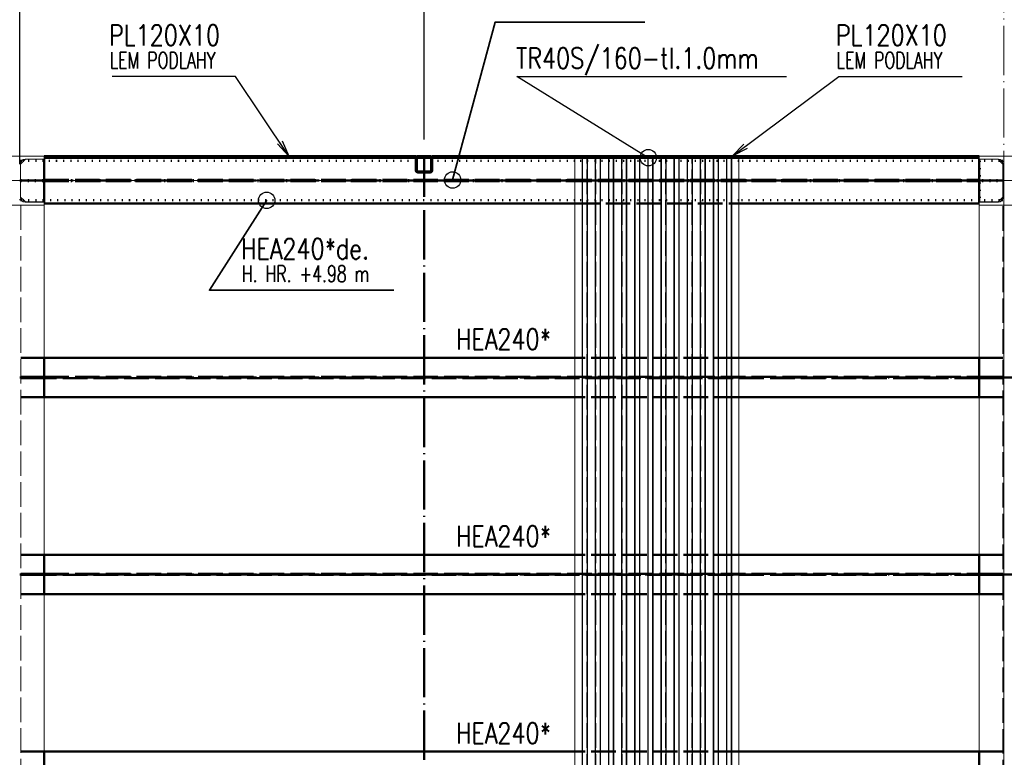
# Paper-space layout 'Layout1' of a CAD drawing. Extents: x -2 to 1380, y -36 to 422.
# Tile 42 of 79: x 455 to 575, y 236 to 326. Entities that reach past the tile are written whole.
import ezdxf

# ---------------------------------------------------------------- set-up
doc = ezdxf.new("R2010")
doc.units = 0
for name, pattern in [('ACAD_ISO02W100', [15, 12, -3]), ('ACAD_ISO04W100', [30.5, 24, -3, 0.5, -3]), ('ACAD_ISO07W100', [3.5, 0.5, -3]), ('B_CARA_09', [0.5, 0, -0.5]), ('HP_01_CER_B', [8, 5, -1, 1, -1])]:
    doc.linetypes.add(name, pattern=pattern)
doc.layers.get('0').update_dxf_attribs({"linetype": 'CONTINUOUS'})
doc.layers.get('DEFPOINTS').update_dxf_attribs({"color": 132, "linetype": 'CONTINUOUS'})
for name, color, linetype, lineweight in [('SS_1.ET-HALA_TaO-PRISTAVBA-PODLAH.NOSNIKY', 9, 'CONTINUOUS', 13), ('SS_1.ET-HALA_TaO-PRISTAVBA-SLOUP', 9, 'CONTINUOUS', 13), ('SS_1.ET-HALA_TaO-RASTR', 7, 'HP_01_CER_B', 13), ('SS_2.ET-DEMONTAZE_OK', 20, 'B_CARA_09', 50), ('SS_2.ET-HALA_TaO-PRISTAVBA-PODLAH.NOSNIKY', 172, 'CONTINUOUS', 50), ('SS_2.ET-HALA_TaO-PRISTAVBA-PODLAHA_LEM', 140, 'CONTINUOUS', 50), ('SS_2.ET-HALA_TaO-PRISTAVBA-TRAPEZ.PLECH', 153, 'CONTINUOUS', 18), ('SS_2.ET-HALA_TaO-PRISTAVBA-VNITRNI_KCE', 190, 'CONTINUOUS', 50), ('SS_KOTY', 3, 'CONTINUOUS', 25), ('SS_POPIS_PROFILU', 13, 'CONTINUOUS', 25), ('SS_POPIS_PROFILU_de.', 214, 'CONTINUOUS', 35), ('SS_POPIS_PROFILU_S355', 2, 'CONTINUOUS', 35), ('SS_SRAFY', 8, 'CONTINUOUS', 18)]:
    doc.layers.add(name, color=color, linetype=linetype, lineweight=lineweight)
doc.styles.add('ROMANS', font='romans.shx', dxfattribs={"width": 0.8})
doc.styles.add('romans.shx', font='romans.shx', dxfattribs={"height": 5})
doc.dimstyles.new('A-1_(2.5)_50AS', dxfattribs={"dimtxt": 2.5, "dimasz": 2, "dimexe": 1, "dimexo": 2, "dimgap": 0, "dimtad": 0, "dimdec": 1, "dimlfac": 50, "dimrnd": 1, "dimtxsty": 'ROMANS', "dimblk1": 'OBLIQUE', "dimblk2": 'OBLIQUE', "dimsah": 1, "dimcen": 2, "dimclrd": 256, "dimclre": 256, "dimclrt": 256, "dimadec": 1, "dimazin": 2, "dimtfac": 0.714286, "dimtdec": 1, "dimtmove": 0, "dimatfit": 3, "dimldrblk": 'OPEN', "dimfxl": 1, "dimtvp": 1.142857, "dimtfill": 1, "dimtolj": 1, "dimlwd": -1, "dimlwe": -1, "dimarcsym": 0})

# ---------------------------------------------------------------- blocks, each defined once
blk = doc.blocks.new('_Oblique')
at = {"color": 0, "linetype": 'ByBlock', "lineweight": -2}
blk.add_line((-0.5, -0.5), (0.5, 0.5), dxfattribs=at)
blk = doc.blocks.new('*D58')
at = {"layer": 'DEFPOINTS', "color": 0, "transparency": 16777216}
for p in [(455.19, 331.97), (504.49, 309.73, -4985), (455.19, 306.73, -5000.4)]:
    blk.add_point(p, dxfattribs=at)
at = {"layer": 'SS_KOTY', "transparency": 16777216}
for p, q in [((455.19, 308.73), (455.19, 332.97)), ((504.49, 311.73), (504.49, 332.97)), ((504.49, 331.97), (455.19, 331.97))]:
    blk.add_line(p, q, dxfattribs=at)
at = {"layer": 'SS_KOTY', "transparency": 16777216, "xscale": 2, "yscale": 2, "zscale": 2, "rotation": 180}
blk.add_blockref('_Oblique', (455.19, 331.97), dxfattribs=at)
at = {"layer": 'SS_KOTY', "transparency": 16777216, "xscale": 2, "yscale": 2, "zscale": 2}
blk.add_blockref('_Oblique', (504.49, 331.97), dxfattribs=at)
at = {"layer": 'SS_KOTY', "transparency": 16777216, "insert": (479.84, 334.83), "char_height": 2.5, "attachment_point": 5, "style": 'ROMANS', "bg_fill": 3, "box_fill_scale": 1.1, "bg_fill_color": 256, "bg_fill_true_color": 13158600, "bg_fill_transparency": 0}
blk.add_mtext('\\A1;2465', dxfattribs=at)
blk = doc.blocks.new('_OPEN')
at = {"color": 0, "linetype": 'ByBlock'}
for p, q in [((-1, 0.167), (0, 0)), ((0, 0), (-1, -0.167)), ((0, 0), (-1, 0))]:
    blk.add_line(p, q, dxfattribs=at)

psp = doc.layouts.get("Layout1")

# ---------------------------------------------------------------- hatches: boundary and pattern name
at = {"layer": 'SS_SRAFY'}
h = psp.add_hatch(dxfattribs=at)
h.set_pattern_fill('ANSI31', color=5, scale=0.02, style=0)
h.set_pattern_definition([(45, (-864.81247, 154.627365), (-0.0449012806, 0.0449012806), [])])
h.paths.add_polyline_path([(503.7275, 309.7274, 0.41421356), (503.4875, 309.4874), (503.4875, 307.9674, 0.41421356), (503.7275, 307.7274), (505.2475, 307.7274, 0.41421356), (505.4875, 307.9674), (505.4875, 309.4874, 0.41421356), (505.2475, 309.7274)], flags=0)
h.paths.add_polyline_path([(503.7275, 309.6074), (505.2475, 309.6074, -0.41421356), (505.3675, 309.4874), (505.3675, 307.9674, -0.41421356), (505.2475, 307.8474), (503.7275, 307.8474, -0.41421356), (503.6075, 307.9674), (503.6075, 309.4874, -0.41421356)], flags=0)

# ---------------------------------------------------------------- linework, layer by layer
at = {"layer": 'SS_1.ET-HALA_TaO-PRISTAVBA-PODLAH.NOSNIKY', "color": 9, "linetype": 'ACAD_ISO04W100', "ltscale": 0.25}
for p, q in [((575.1875, 306.7274), (690.4875, 306.7274)), ((575.1875, 154.6274), (575.1875, 306.7274))]:
    psp.add_line(p, q, dxfattribs=at)
at = {"layer": 'SS_1.ET-HALA_TaO-PRISTAVBA-PODLAH.NOSNIKY', "color": 9, "linetype": 'ACAD_ISO02W100', "ltscale": 0.25}
for p, q in [((455.3225, 303.7273), (455.3225, 165.6274)), ((575.0525, 165.6274), (575.0525, 303.7273))]:
    psp.add_line(p, q, dxfattribs=at)
at = {"layer": 'SS_1.ET-HALA_TaO-PRISTAVBA-PODLAH.NOSNIKY', "color": 5, "linetype": 'Continuous', "ltscale": 0.25}
for p, q in [((458.1875, 303.7273), (458.1875, 285.1274)), ((572.1875, 285.1274), (572.1875, 303.7273)), ((458.1875, 280.3274), (458.1875, 261.1274)), ((572.1875, 261.1274), (572.1875, 280.3274)), ((458.1875, 256.3274), (458.1875, 237.1274)), ((572.1875, 237.1274), (572.1875, 256.3274))]:
    psp.add_line(p, q, dxfattribs=at)
at = {"layer": 'SS_1.ET-HALA_TaO-PRISTAVBA-SLOUP', "color": 5, "linetype": 'Continuous', "ltscale": 0.25}
for p, q in [((578.1875, 309.7274), (572.1875, 309.7274)), ((572.1875, 309.3474), (572.1875, 309.7274)), ((572.1875, 309.3474), (574.5375, 309.3474)), ((574.4775, 309.3274), (572.2775, 309.3274)), ((572.2775, 309.3274), (572.2775, 309.1274)), ((575.0775, 308.7274), (574.4775, 309.3274)), ((575.0775, 308.8074), (575.0775, 304.6474)), ((455.2975, 304.7274), (455.8975, 304.1274)), ((458.1875, 304.1074), (455.8375, 304.1074)), ((455.8975, 304.1274), (458.0975, 304.1274)), ((458.1875, 304.1074), (458.1875, 303.7274)), ((574.5375, 304.1074), (572.1875, 304.1074)), ((572.1875, 303.7274), (572.1875, 304.1074)), ((572.2775, 304.3274), (572.2775, 304.1274)), ((572.2775, 304.1274), (574.4775, 304.1274)), ((574.4775, 304.1274), (575.0775, 304.7274)), ((452.1875, 303.7274), (458.1875, 303.7274)), ((572.1875, 303.7274), (578.1875, 303.7274))]:
    psp.add_line(p, q, dxfattribs=at)
at = {"layer": 'SS_1.ET-HALA_TaO-PRISTAVBA-SLOUP', "color": 9, "linetype": 'ACAD_ISO02W100', "ltscale": 0.25}
for p, q in [((574.6775, 309.1274), (574.4775, 309.3274)), ((575.0775, 308.7274), (574.6775, 309.1274)), ((455.2976, 304.7273), (455.6975, 304.3274)), ((455.6975, 304.3274), (455.8975, 304.1274)), ((574.4775, 304.1274), (574.6775, 304.3274)), ((574.6775, 304.3274), (575.0775, 304.7273))]:
    psp.add_line(p, q, dxfattribs=at)
at = {"layer": 'SS_1.ET-HALA_TaO-PRISTAVBA-SLOUP', "color": 5, "linetype": 'Continuous', "ltscale": 0.25, "extrusion": (-1.39528e-14, -3.3685e-14, -1)}
psp.add_arc((-574.5375, 308.8074), 0.54, 90, 180, dxfattribs=at)
at = {"layer": 'SS_1.ET-HALA_TaO-PRISTAVBA-SLOUP', "color": 5, "linetype": 'Continuous', "ltscale": 0.25, "extrusion": (6.737e-14, 2.79056e-14, -1)}
psp.add_arc((-455.8375, 304.6474), 0.54, 270, 0, dxfattribs=at)
at = {"layer": 'SS_1.ET-HALA_TaO-PRISTAVBA-SLOUP', "color": 5, "linetype": 'Continuous', "ltscale": 0.25, "extrusion": (-1.39528e-14, 3.3685e-14, -1)}
psp.add_arc((-574.5375, 304.6474), 0.54, 180, 270, dxfattribs=at)
at = {"layer": 'SS_1.ET-HALA_TaO-RASTR', "linetype": 'ACAD_ISO04W100', "ltscale": 0.25}
psp.add_line((575.1875, 90.8546), (575.1875, 328.1835), dxfattribs=at)
at = {"layer": 'SS_2.ET-DEMONTAZE_OK', "color": 1, "linetype": 'ACAD_ISO07W100', "ltscale": 0.25}
for p, q in [((542.8875, 309.1274), (522.8875, 309.1274)), ((572.2775, 309.1274), (542.8875, 309.1274)), ((574.6775, 309.1274), (572.2775, 309.1274)), ((572.2775, 309.1274), (572.2775, 304.3274)), ((574.945, 309.1274), (574.6775, 309.1274)), ((575.0775, 309.1274), (574.945, 309.1274)), ((575.0775, 309.1274), (575.0775, 308.8074)), ((455.2976, 304.3274), (455.2976, 304.6473)), ((455.4301, 304.3274), (455.2976, 304.3274)), ((455.6975, 304.3274), (455.4301, 304.3274)), ((458.0975, 304.3274), (455.6975, 304.3274)), ((522.8875, 304.3274), (458.0976, 304.3274)), ((542.8875, 304.3274), (522.8875, 304.3274)), ((572.1875, 304.3274), (542.8875, 304.3274)), ((572.2775, 304.3274), (572.1875, 304.3274)), ((574.6775, 304.3274), (572.2775, 304.3274)), ((574.945, 304.3274), (574.6775, 304.3274)), ((575.0775, 304.3274), (574.945, 304.3274)), ((575.0775, 304.6473), (575.0775, 304.3274))]:
    psp.add_line(p, q, dxfattribs=at)
at = {"layer": 'SS_2.ET-HALA_TaO-PRISTAVBA-PODLAH.NOSNIKY', "color": 1, "linetype": 'Continuous', "ltscale": 0.25}
for p, q in [((572.1875, 304.1074), (572.1875, 309.3474)), ((458.1876, 303.9274), (522.8875, 303.9274)), ((542.8875, 303.9274), (572.1875, 303.9274)), ((522.8875, 285.1274), (458.1875, 285.1274)), ((458.1875, 285.1274), (458.1875, 280.3274)), ((572.1875, 285.1274), (542.8875, 285.1274)), ((572.1875, 280.3274), (572.1875, 285.1274)), ((522.8875, 280.3274), (458.1875, 280.3274)), ((572.1875, 280.3274), (542.8875, 280.3274)), ((522.8875, 261.1274), (458.1875, 261.1274)), ((458.1875, 261.1274), (458.1875, 256.3274)), ((572.1875, 261.1274), (542.8875, 261.1274)), ((572.1875, 256.3274), (572.1875, 261.1274)), ((522.8875, 256.3274), (458.1875, 256.3274)), ((572.1875, 256.3274), (542.8875, 256.3274)), ((522.8875, 237.1274), (458.1875, 237.1274)), ((458.1875, 237.1274), (458.1875, 232.3274)), ((572.1875, 237.1274), (542.8875, 237.1274)), ((572.1875, 232.3274), (572.1875, 237.1274))]:
    psp.add_line(p, q, dxfattribs=at)
at = {"layer": 'SS_2.ET-HALA_TaO-PRISTAVBA-PODLAH.NOSNIKY', "color": 3, "linetype": 'ACAD_ISO02W100', "ltscale": 0.25}
for p, q in [((522.8875, 303.9274), (542.8875, 303.9274)), ((458.1875, 285.1274), (455.3226, 285.1274)), ((542.8875, 285.1274), (522.8875, 285.1274)), ((575.0525, 285.1274), (572.1875, 285.1274)), ((455.3226, 282.8024), (458.0875, 282.8024)), ((458.0875, 282.6524), (455.3226, 282.6524)), ((458.0875, 282.8024), (458.1582, 282.8024)), ((458.0875, 282.8024), (458.0875, 282.6524)), ((458.1582, 282.6524), (458.0875, 282.6524)), ((458.1582, 282.8024), (458.1875, 282.8024)), ((458.1875, 282.6524), (458.1582, 282.6524)), ((458.1875, 282.8024), (572.1875, 282.8024)), ((572.1875, 282.6524), (458.1875, 282.6524)), ((572.1875, 282.8024), (572.2168, 282.8024)), ((572.2168, 282.6524), (572.1875, 282.6524)), ((572.2168, 282.8024), (572.2875, 282.8024)), ((572.2875, 282.6524), (572.2168, 282.6524)), ((572.2875, 282.8024), (575.0525, 282.8024)), ((572.2875, 282.6524), (572.2875, 282.8024)), ((575.0525, 282.6524), (572.2875, 282.6524)), ((458.1875, 280.3274), (455.3226, 280.3274)), ((542.8875, 280.3274), (522.8875, 280.3274)), ((575.0525, 280.3274), (572.1875, 280.3274)), ((458.1875, 261.1274), (455.3226, 261.1274)), ((542.8875, 261.1274), (522.8875, 261.1274)), ((575.0525, 261.1274), (572.1875, 261.1274)), ((455.3226, 258.8024), (458.0875, 258.8024)), ((458.0875, 258.6524), (455.3226, 258.6524)), ((458.0875, 258.8024), (458.1582, 258.8024)), ((458.0875, 258.8024), (458.0875, 258.6524)), ((458.1582, 258.6524), (458.0875, 258.6524)), ((458.1582, 258.8024), (458.1875, 258.8024)), ((458.1875, 258.6524), (458.1582, 258.6524)), ((458.1875, 258.8024), (572.1875, 258.8024)), ((572.1875, 258.6524), (458.1875, 258.6524)), ((572.1875, 258.8024), (572.2168, 258.8024)), ((572.2168, 258.6524), (572.1875, 258.6524)), ((572.2168, 258.8024), (572.2875, 258.8024)), ((572.2875, 258.6524), (572.2168, 258.6524)), ((572.2875, 258.8024), (575.0525, 258.8024)), ((572.2875, 258.6524), (572.2875, 258.8024)), ((575.0525, 258.6524), (572.2875, 258.6524)), ((458.1875, 256.3274), (455.3226, 256.3274)), ((542.8875, 256.3274), (522.8875, 256.3274)), ((575.0525, 256.3274), (572.1875, 256.3274)), ((458.1875, 237.1274), (455.3226, 237.1274)), ((542.8875, 237.1274), (522.8875, 237.1274)), ((575.0525, 237.1274), (572.1875, 237.1274))]:
    psp.add_line(p, q, dxfattribs=at)
at = {"layer": 'SS_2.ET-HALA_TaO-PRISTAVBA-PODLAH.NOSNIKY', "color": 7, "linetype": 'ACAD_ISO04W100', "ltscale": 0.25}
for p, q in [((455.1875, 282.7274), (575.1875, 282.7274)), ((575.1875, 282.7274), (690.4875, 282.7274)), ((455.1875, 258.7274), (575.1875, 258.7274)), ((575.1875, 258.7274), (690.4875, 258.7274))]:
    psp.add_line(p, q, dxfattribs=at)
at = {"layer": 'SS_2.ET-HALA_TaO-PRISTAVBA-TRAPEZ.PLECH', "color": 5, "linetype": 'Continuous', "ltscale": 0.25}
for p, q in [((522.8875, 309.5273), (522.8875, 143.8274)), ((523.7637, 309.5273), (523.7637, 143.8274)), ((523.8287, 309.5273), (523.8287, 143.8274)), ((524.3635, 309.5273), (524.3635, 143.8274)), ((524.4114, 309.5273), (524.4114, 143.8274)), ((525.3637, 309.5273), (525.3637, 143.8274)), ((525.4115, 309.5273), (525.4115, 143.8274)), ((525.9464, 309.5273), (525.9464, 143.8274)), ((526.0114, 309.5273), (526.0114, 143.8274)), ((526.9637, 309.5273), (526.9637, 143.8274)), ((527.0287, 309.5273), (527.0287, 143.8274)), ((527.5635, 309.5273), (527.5635, 143.8274)), ((527.6114, 309.5273), (527.6114, 143.8274)), ((528.5637, 309.5273), (528.5637, 143.8274)), ((528.6115, 309.5273), (528.6115, 143.8274)), ((529.1464, 309.5273), (529.1464, 143.8274)), ((529.2114, 309.5273), (529.2114, 143.8274)), ((530.1637, 309.5273), (530.1637, 143.8274)), ((530.2287, 309.5273), (530.2287, 143.8274)), ((530.7635, 309.5273), (530.7635, 143.8274)), ((530.8114, 309.5273), (530.8114, 143.8274)), ((531.7637, 309.5273), (531.7637, 143.8274)), ((531.8115, 309.5273), (531.8115, 143.8274)), ((532.3464, 309.5273), (532.3464, 143.8274)), ((532.4114, 309.5273), (532.4114, 143.8274)), ((533.3637, 309.5273), (533.3637, 143.8274)), ((533.4287, 309.5273), (533.4287, 143.8274)), ((533.9635, 309.5273), (533.9635, 143.8274)), ((534.0114, 309.5273), (534.0114, 143.8274)), ((534.9637, 309.5273), (534.9637, 143.8274)), ((535.0115, 309.5273), (535.0115, 143.8274)), ((535.5464, 309.5273), (535.5464, 143.8274)), ((535.6114, 309.5273), (535.6114, 143.8274)), ((536.5637, 309.5273), (536.5637, 143.8274)), ((536.6287, 309.5273), (536.6287, 143.8274)), ((537.1635, 309.5273), (537.1635, 143.8274)), ((537.2114, 309.5273), (537.2114, 143.8274)), ((538.1637, 309.5273), (538.1637, 143.8274)), ((538.2115, 309.5273), (538.2115, 143.8274)), ((538.7464, 309.5273), (538.7464, 143.8274)), ((538.8114, 309.5273), (538.8114, 143.8274)), ((539.7637, 309.5273), (539.7637, 143.8274)), ((539.8287, 309.5273), (539.8287, 143.8274)), ((540.3635, 309.5273), (540.3635, 143.8274)), ((540.4114, 309.5273), (540.4114, 143.8274)), ((541.3637, 309.5273), (541.3637, 143.8274)), ((541.4115, 309.5273), (541.4115, 143.8274)), ((541.9464, 309.5273), (541.9464, 143.8274)), ((542.0114, 143.8274), (542.0114, 309.5273)), ((542.8875, 143.8274), (542.8875, 309.5273))]:
    psp.add_line(p, q, dxfattribs=at)
at = {"layer": 'SS_2.ET-HALA_TaO-PRISTAVBA-TRAPEZ.PLECH', "color": 5, "linetype": 'ACAD_ISO02W100', "ltscale": 0.25}
for p, q in [((523.8115, 143.8274), (523.8115, 309.5273)), ((524.3464, 143.8274), (524.3464, 309.5273)), ((525.4287, 143.8274), (525.4287, 309.5273)), ((525.9635, 143.8274), (525.9635, 309.5273)), ((527.0115, 143.8274), (527.0115, 309.5273)), ((527.5464, 143.8274), (527.5464, 309.5273)), ((528.6287, 143.8274), (528.6287, 309.5273)), ((529.1635, 143.8274), (529.1635, 309.5273)), ((530.2115, 143.8274), (530.2115, 309.5273)), ((530.7464, 143.8274), (530.7464, 309.5273)), ((531.8287, 143.8274), (531.8287, 309.5273)), ((532.3635, 143.8274), (532.3635, 309.5273)), ((533.4115, 143.8274), (533.4115, 309.5273)), ((533.9464, 143.8274), (533.9464, 309.5273)), ((535.0287, 143.8274), (535.0287, 309.5273)), ((535.5635, 143.8274), (535.5635, 309.5273)), ((536.6115, 143.8274), (536.6115, 309.5273)), ((537.1464, 143.8274), (537.1464, 309.5273)), ((538.2287, 143.8274), (538.2287, 309.5273)), ((538.7635, 143.8274), (538.7635, 309.5273)), ((539.8115, 143.8274), (539.8115, 309.5273)), ((540.3464, 143.8274), (540.3464, 309.5273)), ((541.4287, 143.8274), (541.4287, 309.5273)), ((541.9635, 143.8274), (541.9635, 309.5273))]:
    psp.add_line(p, q, dxfattribs=at)
at = {"layer": 'SS_2.ET-HALA_TaO-PRISTAVBA-VNITRNI_KCE', "color": 7, "linetype": 'ACAD_ISO04W100', "ltscale": 0.25}
psp.add_line((504.4875, 144.6274, -4985), (504.4875, 309.7274, -4985), dxfattribs=at)
at = {"layer": 'SS_POPIS_PROFILU', "color": 0, "linetype": 'ByBlock'}
for p, q in [((542.0802, 309.7274), (543.4846, 311.1899)), ((542.0802, 309.7274), (543.6838, 310.9226)), ((543.883, 310.6554), (542.0802, 309.7274))]:
    psp.add_line(p, q, dxfattribs=at)
at = {"layer": 'SS_POPIS_PROFILU', "color": 0, "linetype": 'ByBlock', "lineweight": -2}
psp.add_line((531.8287, 309.5273, -5000.3671), (530.1266, 310.5776, -5000.3671), dxfattribs=at)
at = {"layer": 'SS_POPIS_PROFILU', "color": 13}
for points in [[(531.8287, 309.5273), (515.8178, 319.4068), (548.6749, 319.4068)], [(542.0802, 309.7274), (555.0659, 319.4068), (570.1135, 319.4068)]]:
    psp.add_lwpolyline(points, dxfattribs=at)
at = {"layer": 'SS_POPIS_PROFILU', "color": 0, "linetype": 'ByBlock', "lineweight": -2}
psp.add_circle((531.8287, 309.5273, -5000.3671), 1, dxfattribs=at)
at = {"layer": 'SS_POPIS_PROFILU_de.', "color": 0, "linetype": 'ByBlock', "lineweight": -2}
psp.add_line((485.3018, 304.3274), (484.2264, 302.6411), dxfattribs=at)
at = {"layer": 'SS_POPIS_PROFILU_de.', "color": 214}
psp.add_lwpolyline([(485.3018, 304.3274), (478.3152, 293.3726), (500.8071, 293.3726)], dxfattribs=at)
at = {"layer": 'SS_POPIS_PROFILU_de.', "color": 0, "linetype": 'ByBlock', "lineweight": -2}
psp.add_circle((485.3018, 304.3274), 1, dxfattribs=at)
at = {"layer": 'SS_POPIS_PROFILU_S355', "color": 0, "linetype": 'ByBlock', "lineweight": -2}
psp.add_line((507.9759, 306.8074), (508.4966, 308.7384), dxfattribs=at)
at = {"layer": 'SS_POPIS_PROFILU_S355', "color": 2}
psp.add_lwpolyline([(507.9759, 306.8074), (513.1599, 326.0348), (531.4266, 326.0348)], dxfattribs=at)
at = {"layer": 'SS_POPIS_PROFILU_S355', "color": 0, "linetype": 'ByBlock', "lineweight": -2}
psp.add_circle((507.9759, 306.8074), 1, dxfattribs=at)

# ---------------------------------------------------------------- texts
at = {"layer": 'SS_POPIS_PROFILU', "color": 13, "style": 'romans.shx'}
for s, height, width, p in [('PL120X10', 2.5, 0.8, (554.6888, 323.2068)), ('TR40S/160-tl.1.0mm', 2.5, 0.8, (515.7022, 320.4068)), ('LEM PODLAHY', 2, 0.7, (554.8019, 320.4068))]:
    psp.add_text(s, height=height, dxfattribs=dict(at, width=width)).set_placement(p)
at = {"layer": 'SS_POPIS_PROFILU_de.', "color": 214, "style": 'romans.shx'}
for s, height, width, p in [('HEA240*de.', 2.5, 0.8, (482.1633, 297.1726)), ('H. HR. +4.98 m', 2, 0.7, (482.2764, 294.3726))]:
    psp.add_text(s, height=height, dxfattribs=dict(at, width=width)).set_placement(p)
at = {"layer": 'SS_POPIS_PROFILU_S355', "color": 2, "style": 'romans.shx', "width": 0.8}
for p in [(508.3768, 286.1484), (508.3768, 262.1274), (508.3768, 238.1274)]:
    psp.add_text('HEA240*', height=2.5, dxfattribs=at).set_placement(p)

# ---------------------------------------------------------------- next in the draw order: dimensions: what is measured, and where the dimension line sits
at = {"layer": 'SS_KOTY'}
dim = psp.add_linear_dim(base=(455.1875, 331.971), p1=(504.4875, 309.7274, -4985), p2=(455.1875, 306.7274, -5000.4), dimstyle='A-1_(2.5)_50AS', dxfattribs=at)
dim.commit()
dim.dimension.update_dxf_attribs({"geometry": '*D58', "text_midpoint": (479.8375, 334.8282)})

# ---------------------------------------------------------------- next in the draw order: linework, layer by layer
at = {"layer": 'SS_1.ET-HALA_TaO-PRISTAVBA-SLOUP', "color": 5, "linetype": 'Continuous', "ltscale": 0.25}
for p, q in [((458.1875, 309.7274), (452.1875, 309.7274)), ((455.8975, 309.3274), (455.2975, 308.7274)), ((455.2975, 304.6474), (455.2975, 308.8074)), ((455.8375, 309.3474), (458.1875, 309.3474)), ((458.0975, 309.3274), (455.8975, 309.3274)), ((458.0975, 304.1274), (458.0975, 309.3274)), ((458.1875, 309.7274), (458.1875, 309.3474))]:
    psp.add_line(p, q, dxfattribs=at)
at = {"layer": 'SS_1.ET-HALA_TaO-PRISTAVBA-SLOUP', "color": 9, "linetype": 'ACAD_ISO02W100', "ltscale": 0.25}
for p, q in [((455.6975, 309.1274), (455.2976, 308.7274)), ((455.8975, 309.3274), (455.6975, 309.1274))]:
    psp.add_line(p, q, dxfattribs=at)
at = {"layer": 'SS_1.ET-HALA_TaO-PRISTAVBA-SLOUP', "color": 5, "linetype": 'Continuous', "ltscale": 0.25, "extrusion": (6.737e-14, -2.79056e-14, -1)}
psp.add_arc((-455.8375, 308.8074), 0.54, 0, 90, dxfattribs=at)
at = {"layer": 'SS_1.ET-HALA_TaO-RASTR', "linetype": 'ACAD_ISO04W100', "ltscale": 0.25}
psp.add_line((70.1875, 306.7274), (825.1574, 306.7274), dxfattribs=at)
at = {"layer": 'SS_2.ET-DEMONTAZE_OK', "color": 1, "linetype": 'ACAD_ISO07W100', "ltscale": 0.25}
for p, q in [((455.4301, 309.1274), (455.2976, 309.1274)), ((455.2976, 308.8074), (455.2976, 309.1274)), ((455.6975, 309.1274), (455.4301, 309.1274)), ((458.0975, 309.1274), (455.6975, 309.1274)), ((458.1876, 309.1274), (458.0976, 309.1274)), ((503.4875, 309.1274), (458.1876, 309.1274)), ((503.6075, 309.1274), (503.4875, 309.1274)), ((505.3675, 309.1274), (503.6075, 309.1274)), ((505.4875, 309.1274), (505.3675, 309.1274)), ((522.8875, 309.1274), (505.4875, 309.1274)), ((455.2976, 306.8024), (575.0775, 306.8024)), ((455.2976, 306.6524), (575.0775, 306.6524))]:
    psp.add_line(p, q, dxfattribs=at)
at = {"layer": 'SS_2.ET-DEMONTAZE_OK', "color": 9, "linetype": 'ACAD_ISO04W100', "ltscale": 0.25}
psp.add_line((455.1875, 306.7274), (575.1875, 306.7274), dxfattribs=at)
at = {"layer": 'SS_2.ET-HALA_TaO-PRISTAVBA-PODLAH.NOSNIKY', "color": 1, "linetype": 'Continuous', "ltscale": 0.25}
for p, q in [((458.1875, 309.3474), (458.1875, 304.1074)), ((503.4875, 309.5274), (503.5041, 309.5274)), ((503.6241, 309.5274), (505.351, 309.5274)), ((505.471, 309.5274), (505.4875, 309.5274))]:
    psp.add_line(p, q, dxfattribs=at)
at = {"layer": 'SS_2.ET-HALA_TaO-PRISTAVBA-PODLAH.NOSNIKY', "color": 3, "linetype": 'ACAD_ISO02W100', "ltscale": 0.25}
for p, q in [((503.5041, 309.5274), (503.6241, 309.5274)), ((505.351, 309.5274), (505.471, 309.5274)), ((458.1876, 306.8074), (572.1875, 306.8074)), ((458.1876, 306.6474), (572.1875, 306.6474))]:
    psp.add_line(p, q, dxfattribs=at)
at = {"layer": 'SS_2.ET-HALA_TaO-PRISTAVBA-PODLAH.NOSNIKY', "color": 7, "linetype": 'ACAD_ISO04W100', "ltscale": 0.25}
psp.add_line((575.1875, 306.7274), (455.1875, 306.7274), dxfattribs=at)
at = {"layer": 'SS_2.ET-HALA_TaO-PRISTAVBA-PODLAHA_LEM', "color": 1, "linetype": 'Continuous', "ltscale": 0.25}
for p, q in [((503.4875, 309.7274), (458.1875, 309.7274)), ((458.1875, 309.5274), (503.4875, 309.5274)), ((503.4875, 309.5274), (503.4875, 309.7274)), ((572.1875, 309.7274), (505.4875, 309.7274)), ((505.4875, 309.5274), (505.4875, 309.7274)), ((505.4875, 309.5274), (572.1875, 309.5274))]:
    psp.add_line(p, q, dxfattribs=at)
at = {"layer": 'SS_2.ET-HALA_TaO-PRISTAVBA-PODLAHA_LEM', "color": 7, "linetype": 'ACAD_ISO04W100', "ltscale": 0.25}
for p, q in [((503.4875, 309.7274), (458.1875, 309.7274)), ((572.1875, 309.7274), (505.4875, 309.7274))]:
    psp.add_line(p, q, dxfattribs=at)
at = {"layer": 'SS_2.ET-HALA_TaO-PRISTAVBA-VNITRNI_KCE', "color": 1, "linetype": 'Continuous', "ltscale": 0.25}
for p, q in [((503.4875, 307.9674), (503.4875, 309.4874)), ((503.6075, 307.9674), (503.6075, 309.4874)), ((505.2475, 309.7274), (503.7275, 309.7274)), ((503.7275, 309.6074), (505.2475, 309.6074)), ((505.3675, 309.4874), (505.3675, 307.9674)), ((505.4875, 307.9674), (505.4875, 309.4874)), ((505.2475, 307.8474), (503.7275, 307.8474)), ((505.2475, 307.7274), (503.7275, 307.7274))]:
    psp.add_line(p, q, dxfattribs=at)
for centre, start, end in [((503.7275, 309.4874), 90, 180), ((505.2475, 309.4874), 0, 90), ((503.7275, 307.9674), 180, 270), ((505.2475, 307.9674), 270, 0)]:
    psp.add_arc(centre, 0.24, start, end, dxfattribs=at)
at = {"layer": 'SS_2.ET-HALA_TaO-PRISTAVBA-VNITRNI_KCE', "color": 1, "linetype": 'Continuous', "ltscale": 0.25, "extrusion": (-1.51582e-13, 6.27875e-14, -1)}
psp.add_arc((-503.7275, 309.4874), 0.12, 0, 90, dxfattribs=at)
at = {"layer": 'SS_2.ET-HALA_TaO-PRISTAVBA-VNITRNI_KCE', "color": 1, "linetype": 'Continuous', "ltscale": 0.25, "extrusion": (-8.87949e-14, 3.03165e-13, -1)}
psp.add_arc((-505.2475, 309.4874), 0.12, 90, 180, dxfattribs=at)
at = {"layer": 'SS_2.ET-HALA_TaO-PRISTAVBA-VNITRNI_KCE', "color": 1, "linetype": 'Continuous', "ltscale": 0.25, "extrusion": (-1.51582e-13, -6.27875e-14, -1)}
psp.add_arc((-503.7275, 307.9674), 0.12, 270, 0, dxfattribs=at)
at = {"layer": 'SS_2.ET-HALA_TaO-PRISTAVBA-VNITRNI_KCE', "color": 1, "linetype": 'Continuous', "ltscale": 0.25, "extrusion": (-8.87949e-14, -3.03165e-13, -1)}
psp.add_arc((-505.2475, 307.9674), 0.12, 180, 270, dxfattribs=at)
at = {"layer": 'SS_POPIS_PROFILU', "color": 0, "linetype": 'ByBlock'}
for p, q in [((488.0237, 309.7274), (486.6291, 311.1991)), ((488.0237, 309.7274), (486.9054, 311.3855)), ((487.1818, 311.5719), (488.0237, 309.7274))]:
    psp.add_line(p, q, dxfattribs=at)
at = {"layer": 'SS_POPIS_PROFILU', "color": 13}
psp.add_lwpolyline([(488.0237, 309.7274), (481.4958, 319.4068), (466.4482, 319.4068)], dxfattribs=at)

# ---------------------------------------------------------------- next in the draw order: texts
at = {"layer": 'SS_POPIS_PROFILU', "color": 13, "style": 'romans.shx'}
for s, height, width, p in [('PL120X10', 2.5, 0.8, (466.071, 323.2068)), ('LEM PODLAHY', 2, 0.7, (466.1842, 320.4068))]:
    psp.add_text(s, height=height, dxfattribs=dict(at, width=width)).set_placement(p)

doc.saveas('drawing.dxf')
